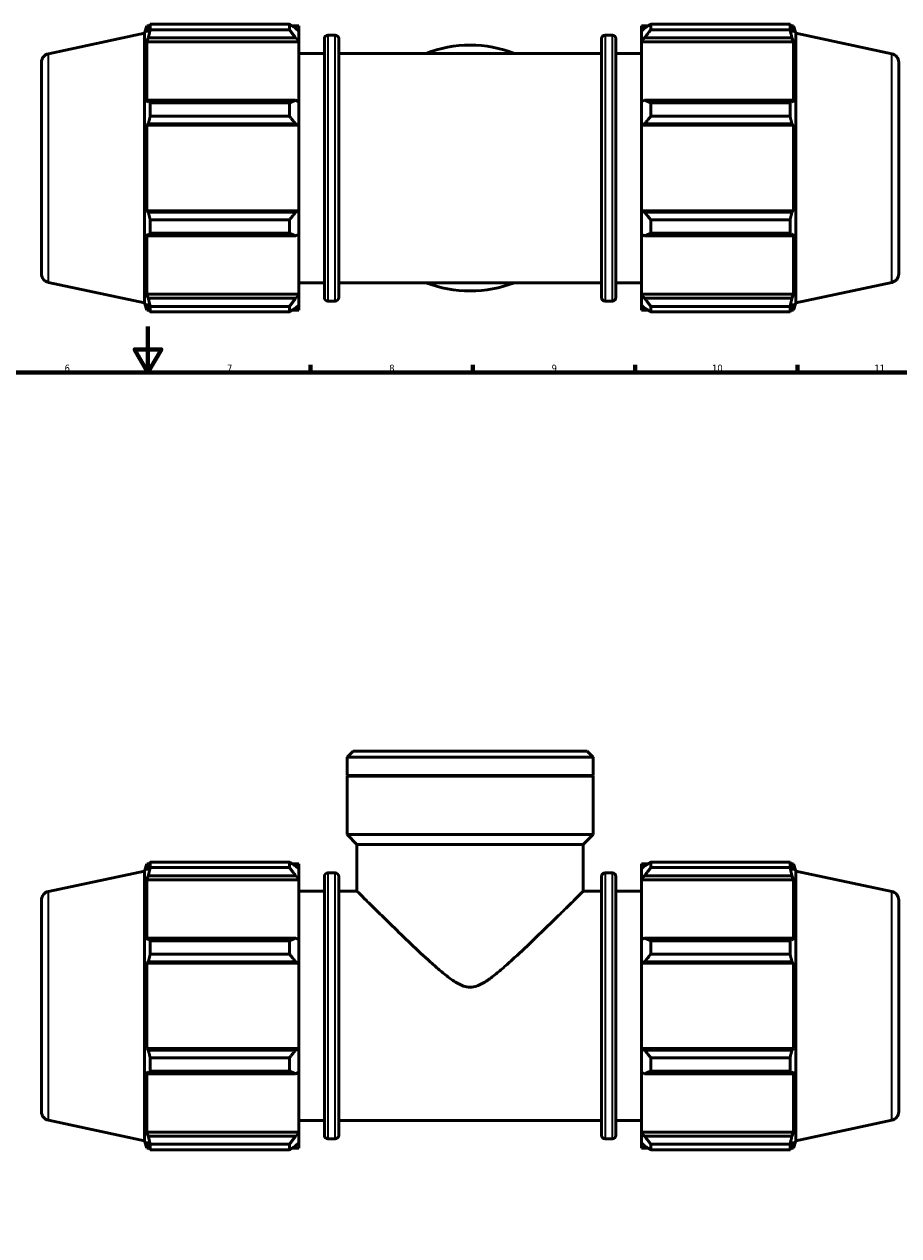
# Model space of a CAD drawing. Header units: millimetres. Extents: x 0 to 1209, y -431 to 833.
# Tile 5 of 7: x 367 to 745, y 201 to 724. Entities that reach past the tile are written whole.
import ezdxf

# ---------------------------------------------------------------- set-up
doc = ezdxf.new("R2010")
doc.units = ezdxf.units.MM
for name, color, linetype, lineweight in [('Border (ANSI)', 7, 'Continuous', 70), ('Visible (ANSI)', 7, 'Continuous', 50), ('Visible Narrow (ANSI)', 7, 'Continuous', 35)]:
    doc.layers.add(name, color=color, linetype=linetype, lineweight=lineweight)
doc.styles.add('Note Text (ANSI)', font='tahoma.ttf')

# ---------------------------------------------------------------- blocks, each defined once
blk = doc.blocks.new('Borders Default Border')
at = {"layer": 'Border (ANSI)'}
for p, q in [((490.58, 574), (490.58, 577.45)), ((560.67, 574), (560.67, 577.45)), ((630.75, 574), (630.75, 577.45)), ((700.83, 574), (700.83, 577.45))]:
    blk.add_line(p, q, dxfattribs=at)
at = {"layer": 'Border (ANSI)', "flags": 128}
for points in [[(420.5, 594), (420.5, 574), (414.73, 584), (426.27, 584), (420.5, 574)], [(20, 20), (20, 574), (821, 574), (821, 20), (20, 20)]]:
    blk.add_lwpolyline(points, dxfattribs=at)
at = {"layer": 'Border (ANSI)', "attachment_point": 7, "style": 'Note Text (ANSI)'}
for s, insert, char_height in [('6', (384.49, 574.34), 3.05), ('7', (454.6, 574.4), 3.05), ('8', (524.63, 574.33), 3.05), ('9', (594.7, 574.34), 3.05), ('10', (663.96, 574.34), 3.048), ('11', (734.04, 574.4), 3.048)]:
    blk.add_mtext(s, dxfattribs=dict(at, insert=insert, char_height=char_height))

msp = doc.modelspace()

# ---------------------------------------------------------------- linework, layer by layer
at = {"layer": 'Visible (ANSI)'}
for p, q in [((418.931, 720.531), (419.969, 723.724)), ((419.969, 723.724), (419.969, 720.883)), ((419.969, 723.724), (421.096, 723.724)), ((420.612, 722.771), (419.969, 720.883)), ((421.47, 722.059), (421.47, 724.445)), ((421.47, 724.445), (481.571, 724.445)), ((481.571, 722.059), (421.47, 722.059)), ((481.571, 722.059), (481.571, 724.445)), ((482.722, 723.724), (485.531, 723.724)), ((485.531, 721.512), (484.211, 722.771)), ((485.531, 721.512), (485.531, 723.724)), ((633.531, 723.724), (633.531, 721.512)), ((633.531, 723.724), (636.341, 723.724)), ((634.851, 722.771), (633.531, 721.512)), ((637.491, 724.445), (637.491, 722.059)), ((637.491, 724.445), (697.593, 724.445)), ((697.593, 722.059), (637.491, 722.059)), ((697.593, 722.059), (697.593, 724.445)), ((697.967, 723.724), (699.094, 723.724)), ((699.094, 720.883), (698.451, 722.771)), ((699.094, 720.883), (699.094, 723.724)), ((700.131, 720.531), (699.094, 723.724)), ((377.502, 711.725), (418.931, 720.531)), ((418.931, 604.156), (418.931, 720.531)), ((419.969, 716.789), (420.612, 718.545)), ((485.531, 716.789), (419.969, 716.789)), ((419.969, 716.789), (419.969, 690.686)), ((420.612, 718.545), (484.211, 718.545)), ((484.211, 718.545), (485.531, 717.374)), ((485.531, 721.512), (485.531, 717.374)), ((485.531, 717.374), (485.531, 716.789)), ((485.531, 690.991), (485.531, 716.789)), ((496.631, 606.424), (496.631, 718.264)), ((498.131, 719.764), (501.298, 719.764)), ((502.798, 718.264), (502.798, 606.424)), ((616.265, 606.424), (616.265, 718.264)), ((617.765, 719.764), (620.931, 719.764)), ((622.431, 718.264), (622.431, 606.424)), ((633.531, 717.374), (633.531, 721.512)), ((633.531, 717.374), (634.851, 718.545)), ((633.531, 716.789), (633.531, 717.374)), ((633.531, 716.789), (633.531, 690.991)), ((633.531, 716.789), (699.094, 716.789)), ((634.851, 718.545), (698.451, 718.545)), ((698.451, 718.545), (699.094, 716.789)), ((699.094, 690.686), (699.094, 716.789)), ((700.131, 604.156), (700.131, 720.531)), ((741.561, 711.725), (700.131, 720.531)), ((485.531, 711.844), (496.631, 711.844)), ((502.798, 711.844), (616.265, 711.844)), ((622.431, 711.844), (633.531, 711.844)), ((374.531, 708.057), (374.531, 616.631)), ((744.531, 708.057), (744.531, 616.631)), ((420.612, 691.6), (419.969, 690.686)), ((484.211, 691.6), (420.612, 691.6)), ((485.531, 690.991), (484.211, 691.6)), ((485.531, 690.991), (485.531, 681)), ((634.851, 691.6), (633.531, 690.991)), ((633.531, 681), (633.531, 690.991)), ((698.451, 691.6), (634.851, 691.6)), ((699.094, 690.686), (698.451, 691.6)), ((421.47, 684.692), (421.47, 690.454)), ((421.47, 690.454), (481.571, 690.454)), ((481.571, 684.692), (481.571, 690.454)), ((637.491, 690.454), (637.491, 684.692)), ((637.491, 690.454), (697.593, 690.454)), ((697.593, 684.692), (697.593, 690.454)), ((419.969, 680.801), (420.612, 681.397)), ((485.531, 680.801), (419.969, 680.801)), ((419.969, 680.801), (419.969, 643.887)), ((420.612, 681.397), (484.211, 681.397)), ((481.571, 684.692), (421.47, 684.692)), ((484.211, 681.397), (485.531, 681)), ((485.531, 681), (485.531, 680.801)), ((485.531, 643.887), (485.531, 680.801)), ((633.531, 681), (634.851, 681.397)), ((633.531, 680.801), (633.531, 681)), ((633.531, 680.801), (633.531, 643.887)), ((633.531, 680.801), (699.094, 680.801)), ((634.851, 681.397), (698.451, 681.397)), ((697.593, 684.692), (637.491, 684.692)), ((698.451, 681.397), (699.094, 680.801)), ((699.094, 643.887), (699.094, 680.801)), ((420.612, 643.291), (419.969, 643.887)), ((485.531, 643.887), (419.969, 643.887)), ((485.531, 643.688), (484.211, 643.291)), ((485.531, 643.887), (485.531, 643.688)), ((485.531, 643.688), (485.531, 633.697)), ((633.531, 643.688), (633.531, 643.887)), ((633.531, 643.887), (699.094, 643.887)), ((633.531, 633.697), (633.531, 643.688)), ((634.851, 643.291), (633.531, 643.688)), ((699.094, 643.887), (698.451, 643.291)), ((484.211, 643.291), (420.612, 643.291)), ((421.47, 634.234), (421.47, 639.996)), ((421.47, 639.996), (481.571, 639.996)), ((481.571, 634.234), (481.571, 639.996)), ((698.451, 643.291), (634.851, 643.291)), ((637.491, 639.996), (637.491, 634.234)), ((637.491, 639.996), (697.593, 639.996)), ((697.593, 634.234), (697.593, 639.996)), ((419.969, 634.002), (420.612, 633.087)), ((419.969, 634.002), (419.969, 607.899)), ((420.612, 633.087), (484.211, 633.087)), ((481.571, 634.234), (421.47, 634.234)), ((484.211, 633.087), (485.531, 633.697)), ((485.531, 607.899), (485.531, 633.697)), ((633.531, 633.697), (634.851, 633.087)), ((633.531, 633.697), (633.531, 607.899)), ((634.851, 633.087), (698.451, 633.087)), ((697.593, 634.234), (637.491, 634.234)), ((698.451, 633.087), (699.094, 634.002)), ((699.094, 607.899), (699.094, 634.002)), ((377.502, 612.962), (418.931, 604.156)), ((485.531, 612.844), (496.631, 612.844)), ((502.798, 612.844), (616.265, 612.844)), ((622.431, 612.844), (633.531, 612.844)), ((741.561, 612.962), (700.131, 604.156)), ((420.612, 606.143), (419.969, 607.899)), ((485.531, 607.899), (419.969, 607.899)), ((485.531, 607.314), (484.211, 606.143)), ((485.531, 607.899), (485.531, 607.314)), ((485.531, 607.314), (485.531, 603.175)), ((633.531, 607.314), (633.531, 607.899)), ((633.531, 607.899), (699.094, 607.899)), ((633.531, 603.175), (633.531, 607.314)), ((634.851, 606.143), (633.531, 607.314)), ((699.094, 607.899), (698.451, 606.143)), ((418.931, 604.156), (419.969, 600.964)), ((419.969, 603.805), (420.612, 601.916)), ((419.969, 603.805), (419.969, 600.964)), ((484.211, 606.143), (420.612, 606.143)), ((421.47, 600.243), (421.47, 602.629)), ((421.47, 602.629), (481.571, 602.629)), ((481.571, 600.243), (481.571, 602.629)), ((484.211, 601.916), (485.531, 603.175)), ((485.531, 600.964), (485.531, 603.175)), ((498.131, 604.924), (501.298, 604.924)), ((617.765, 604.924), (620.931, 604.924)), ((633.531, 603.175), (634.851, 601.916)), ((633.531, 603.175), (633.531, 600.964)), ((698.451, 606.143), (634.851, 606.143)), ((637.491, 602.629), (637.491, 600.243)), ((637.491, 602.629), (697.593, 602.629)), ((697.593, 600.243), (697.593, 602.629)), ((698.451, 601.916), (699.094, 603.805)), ((700.131, 604.156), (699.094, 600.964)), ((699.094, 600.964), (699.094, 603.805)), ((419.969, 600.964), (421.096, 600.964)), ((481.571, 600.243), (421.47, 600.243)), ((482.722, 600.964), (485.531, 600.964)), ((633.531, 600.964), (636.341, 600.964)), ((697.593, 600.243), (637.491, 600.243)), ((697.967, 600.964), (699.094, 600.964)), ((509, 410.568), (506.452, 408.021)), ((509, 410.568), (610.062, 410.568)), ((610.062, 410.568), (612.61, 408.021)), ((506.452, 400.068), (506.452, 408.021)), ((612.61, 408.021), (506.452, 408.021)), ((612.61, 400.068), (612.61, 408.021)), ((612.61, 400.068), (506.452, 400.068)), ((506.752, 399.768), (506.452, 400.068)), ((612.61, 399.768), (506.452, 399.768)), ((506.452, 374.568), (506.452, 399.768)), ((612.31, 399.768), (612.61, 400.068)), ((612.61, 374.568), (612.61, 399.768)), ((612.61, 374.568), (506.452, 374.568)), ((510.699, 370.322), (506.452, 374.568)), ((608.364, 370.322), (612.61, 374.568)), ((608.364, 370.322), (510.699, 370.322)), ((510.699, 350.068), (510.699, 370.322)), ((608.364, 350.068), (608.364, 370.322)), ((418.931, 358.756), (419.969, 361.948)), ((419.969, 361.948), (419.969, 359.108)), ((419.969, 361.948), (421.096, 361.948)), ((420.612, 360.996), (419.969, 359.108)), ((421.47, 362.67), (481.571, 362.67)), ((421.47, 360.283), (421.47, 362.67)), ((481.571, 360.283), (481.571, 362.67)), ((482.722, 361.948), (485.531, 361.948)), ((485.531, 359.737), (484.211, 360.996)), ((485.531, 359.737), (485.531, 361.948)), ((633.531, 361.948), (633.531, 359.737)), ((633.531, 361.948), (636.341, 361.948)), ((634.851, 360.996), (633.531, 359.737)), ((637.491, 362.67), (637.491, 360.283)), ((637.491, 362.67), (697.593, 362.67)), ((697.593, 360.283), (697.593, 362.67)), ((697.967, 361.948), (699.094, 361.948)), ((699.094, 359.108), (698.451, 360.996)), ((699.094, 359.108), (699.094, 361.948)), ((700.131, 358.756), (699.094, 361.948)), ((377.502, 349.95), (418.931, 358.756)), ((418.931, 242.381), (418.931, 358.756)), ((419.969, 355.013), (420.612, 356.769)), ((420.612, 356.769), (484.211, 356.769)), ((481.571, 360.283), (421.47, 360.283)), ((484.211, 356.769), (485.531, 355.599)), ((485.531, 359.737), (485.531, 355.599)), ((496.631, 244.648), (496.631, 356.488)), ((498.131, 357.988), (501.298, 357.988)), ((502.798, 356.488), (502.798, 244.648)), ((616.265, 244.648), (616.265, 356.488)), ((617.765, 357.988), (620.931, 357.988)), ((622.431, 356.488), (622.431, 244.648)), ((633.531, 355.599), (633.531, 359.737)), ((633.531, 355.599), (634.851, 356.769)), ((634.851, 356.769), (698.451, 356.769)), ((697.593, 360.283), (637.491, 360.283)), ((698.451, 356.769), (699.094, 355.013)), ((700.131, 242.381), (700.131, 358.756)), ((741.561, 349.95), (700.131, 358.756)), ((419.969, 355.013), (419.969, 328.911)), ((485.531, 355.013), (419.969, 355.013)), ((485.531, 355.599), (485.531, 355.013)), ((485.531, 329.215), (485.531, 355.013)), ((633.531, 355.013), (633.531, 355.599)), ((633.531, 355.013), (633.531, 329.215)), ((633.531, 355.013), (699.094, 355.013)), ((699.094, 328.911), (699.094, 355.013)), ((374.531, 346.282), (374.531, 254.855)), ((485.531, 350.068), (496.631, 350.068)), ((502.798, 350.068), (510.699, 350.068)), ((608.364, 350.068), (616.265, 350.068)), ((622.431, 350.068), (633.531, 350.068)), ((744.531, 346.282), (744.531, 254.855)), ((420.612, 329.825), (419.969, 328.911)), ((484.211, 329.825), (420.612, 329.825)), ((485.531, 329.215), (484.211, 329.825)), ((634.851, 329.825), (633.531, 329.215)), ((698.451, 329.825), (634.851, 329.825)), ((699.094, 328.911), (698.451, 329.825)), ((421.47, 322.916), (421.47, 328.678)), ((421.47, 328.678), (481.571, 328.678)), ((481.571, 322.916), (481.571, 328.678)), ((485.531, 329.215), (485.531, 319.224)), ((633.531, 319.224), (633.531, 329.215)), ((637.491, 328.678), (637.491, 322.916)), ((637.491, 328.678), (697.593, 328.678)), ((697.593, 322.916), (697.593, 328.678)), ((419.969, 319.026), (420.612, 319.621)), ((420.612, 319.621), (484.211, 319.621)), ((481.571, 322.916), (421.47, 322.916)), ((484.211, 319.621), (485.531, 319.224)), ((485.531, 319.224), (485.531, 319.026)), ((633.531, 319.224), (634.851, 319.621)), ((633.531, 319.026), (633.531, 319.224)), ((634.851, 319.621), (698.451, 319.621)), ((697.593, 322.916), (637.491, 322.916)), ((698.451, 319.621), (699.094, 319.026)), ((485.531, 319.026), (419.969, 319.026)), ((419.969, 319.026), (419.969, 282.111)), ((485.531, 282.111), (485.531, 319.026)), ((633.531, 319.026), (633.531, 282.111)), ((633.531, 319.026), (699.094, 319.026)), ((699.094, 282.111), (699.094, 319.026)), ((420.612, 281.516), (419.969, 282.111)), ((485.531, 282.111), (419.969, 282.111)), ((484.211, 281.516), (420.612, 281.516)), ((421.47, 272.459), (421.47, 278.22)), ((421.47, 278.22), (481.571, 278.22)), ((481.571, 272.459), (481.571, 278.22)), ((485.531, 281.913), (484.211, 281.516)), ((485.531, 282.111), (485.531, 281.913)), ((485.531, 281.913), (485.531, 271.922)), ((633.531, 281.913), (633.531, 282.111)), ((633.531, 282.111), (699.094, 282.111)), ((634.851, 281.516), (633.531, 281.913)), ((633.531, 271.922), (633.531, 281.913)), ((698.451, 281.516), (634.851, 281.516)), ((637.491, 278.22), (637.491, 272.459)), ((637.491, 278.22), (697.593, 278.22)), ((697.593, 272.459), (697.593, 278.22)), ((699.094, 282.111), (698.451, 281.516)), ((419.969, 272.226), (420.612, 271.312)), ((419.969, 272.226), (419.969, 246.124)), ((481.571, 272.459), (421.47, 272.459)), ((697.593, 272.459), (637.491, 272.459)), ((698.451, 271.312), (699.094, 272.226)), ((699.094, 246.124), (699.094, 272.226)), ((420.612, 271.312), (484.211, 271.312)), ((484.211, 271.312), (485.531, 271.922)), ((485.531, 246.124), (485.531, 271.922)), ((633.531, 271.922), (634.851, 271.312)), ((633.531, 271.922), (633.531, 246.124)), ((634.851, 271.312), (698.451, 271.312)), ((377.502, 251.187), (418.931, 242.381)), ((741.561, 251.187), (700.131, 242.381)), ((420.612, 244.367), (419.969, 246.124)), ((485.531, 246.124), (419.969, 246.124)), ((485.531, 251.068), (496.631, 251.068)), ((485.531, 246.124), (485.531, 245.538)), ((502.798, 251.068), (616.265, 251.068)), ((622.431, 251.068), (633.531, 251.068)), ((633.531, 245.538), (633.531, 246.124)), ((633.531, 246.124), (699.094, 246.124)), ((699.094, 246.124), (698.451, 244.367)), ((418.931, 242.381), (419.969, 239.188)), ((419.969, 242.029), (420.612, 240.141)), ((419.969, 242.029), (419.969, 239.188)), ((484.211, 244.367), (420.612, 244.367)), ((421.47, 238.467), (421.47, 240.854)), ((421.47, 240.854), (481.571, 240.854)), ((481.571, 238.467), (481.571, 240.854)), ((485.531, 245.538), (484.211, 244.367)), ((484.211, 240.141), (485.531, 241.4)), ((485.531, 245.538), (485.531, 241.4)), ((485.531, 239.188), (485.531, 241.4)), ((498.131, 243.148), (501.298, 243.148)), ((617.765, 243.148), (620.931, 243.148)), ((633.531, 241.4), (633.531, 245.538)), ((634.851, 244.367), (633.531, 245.538)), ((633.531, 241.4), (634.851, 240.141)), ((633.531, 241.4), (633.531, 239.188)), ((698.451, 244.367), (634.851, 244.367)), ((637.491, 240.854), (637.491, 238.467)), ((637.491, 240.854), (697.593, 240.854)), ((697.593, 238.467), (697.593, 240.854)), ((698.451, 240.141), (699.094, 242.029)), ((700.131, 242.381), (699.094, 239.188)), ((699.094, 239.188), (699.094, 242.029)), ((419.969, 239.188), (421.096, 239.188)), ((481.571, 238.467), (421.47, 238.467)), ((482.722, 239.188), (485.531, 239.188)), ((633.531, 239.188), (636.341, 239.188)), ((697.593, 238.467), (637.491, 238.467)), ((697.967, 239.188), (699.094, 239.188))]:
    msp.add_line(p, q, dxfattribs=at)
for centre, radius, start, end in [((498.131, 718.264), 1.5, 90, 180), ((501.298, 718.264), 1.5, 0, 90), ((617.765, 718.264), 1.5, 90, 180), ((620.931, 718.264), 1.5, 0, 90), ((378.281, 708.057), 3.75, 102, 180), ((559.531, 662.344), 53.079, 68.84009, 111.15991), ((740.781, 708.057), 3.75, 0, 78), ((378.281, 616.631), 3.75, 180, 258), ((559.531, 662.344), 53.079, 248.84009, 291.15991), ((740.781, 616.631), 3.75, 282, 0), ((498.131, 606.424), 1.5, 180, 270), ((501.298, 606.424), 1.5, 270, 0), ((617.765, 606.424), 1.5, 180, 270), ((620.931, 606.424), 1.5, 270, 0), ((498.131, 356.488), 1.5, 90, 180), ((501.298, 356.488), 1.5, 0, 90), ((617.765, 356.488), 1.5, 90, 180), ((620.931, 356.488), 1.5, 0, 90), ((378.281, 346.282), 3.75, 102, 180), ((740.781, 346.282), 3.75, 0, 78), ((378.281, 254.855), 3.75, 180, 258), ((740.781, 254.855), 3.75, 282, 0), ((498.131, 244.648), 1.5, 180, 270), ((501.298, 244.648), 1.5, 270, 0), ((617.765, 244.648), 1.5, 180, 270), ((620.931, 244.648), 1.5, 270, 0)]:
    msp.add_arc(centre, radius, start, end, dxfattribs=at)
for points, weights in [([(420.612, 722.771), (421.024, 723.591), (421.47, 724.445)], [1.00182986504, 1.00132330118, 1]), ([(421.47, 722.059), (421.024, 720.266), (420.612, 718.545)], [1, 1.00132330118, 1.00182986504]), ([(484.211, 722.771), (482.944, 723.591), (481.571, 724.445)], [1.0061992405, 1.01186200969, 1.01672598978]), ([(481.571, 722.059), (482.944, 720.266), (484.211, 718.545)], [1.01672598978, 1.01186200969, 1.0061992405]), ([(637.491, 724.445), (636.118, 723.591), (634.851, 722.771)], [1.01672598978, 1.01186200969, 1.0061992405]), ([(634.851, 718.545), (636.118, 720.266), (637.491, 722.059)], [1.0061992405, 1.01186200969, 1.01672598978]), ([(697.593, 724.445), (698.039, 723.591), (698.451, 722.771)], [1, 1.00132330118, 1.00182986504]), ([(698.451, 718.545), (698.039, 720.266), (697.593, 722.059)], [1.00182986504, 1.00132330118, 1]), ([(420.612, 691.6), (421.024, 691.039), (421.47, 690.454)], [1.00182986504, 1.00132330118, 1]), ([(484.211, 691.6), (482.944, 691.039), (481.571, 690.454)], [1.0061992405, 1.01186200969, 1.01672598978]), ([(637.491, 690.454), (636.118, 691.039), (634.851, 691.6)], [1.01672598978, 1.01186200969, 1.0061992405]), ([(697.593, 690.454), (698.039, 691.039), (698.451, 691.6)], [1, 1.00132330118, 1.00182986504]), ([(421.47, 684.692), (421.024, 683.011), (420.612, 681.397)], [1, 1.00132330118, 1.00182986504]), ([(481.571, 684.692), (482.944, 683.011), (484.211, 681.397)], [1.01672598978, 1.01186200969, 1.0061992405]), ([(634.851, 681.397), (636.118, 683.011), (637.491, 684.692)], [1.0061992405, 1.01186200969, 1.01672598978]), ([(698.451, 681.397), (698.039, 683.011), (697.593, 684.692)], [1.00182986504, 1.00132330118, 1]), ([(420.612, 643.291), (421.024, 641.677), (421.47, 639.996)], [1.00182986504, 1.00132330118, 1]), ([(484.211, 643.291), (482.944, 641.677), (481.571, 639.996)], [1.0061992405, 1.01186200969, 1.01672598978]), ([(637.491, 639.996), (636.118, 641.677), (634.851, 643.291)], [1.01672598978, 1.01186200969, 1.0061992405]), ([(697.593, 639.996), (698.039, 641.677), (698.451, 643.291)], [1, 1.00132330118, 1.00182986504]), ([(421.47, 634.234), (421.024, 633.649), (420.612, 633.087)], [1, 1.00132330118, 1.00182986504]), ([(481.571, 634.234), (482.944, 633.649), (484.211, 633.087)], [1.01672598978, 1.01186200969, 1.0061992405]), ([(634.851, 633.087), (636.118, 633.649), (637.491, 634.234)], [1.0061992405, 1.01186200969, 1.01672598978]), ([(698.451, 633.087), (698.039, 633.649), (697.593, 634.234)], [1.00182986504, 1.00132330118, 1]), ([(420.612, 606.143), (421.024, 604.422), (421.47, 602.629)], [1.00182986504, 1.00132330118, 1]), ([(421.47, 600.243), (421.024, 601.097), (420.612, 601.916)], [1, 1.00132330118, 1.00182986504]), ([(484.211, 606.143), (482.944, 604.422), (481.571, 602.629)], [1.0061992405, 1.01186200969, 1.01672598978]), ([(481.571, 600.243), (482.944, 601.097), (484.211, 601.916)], [1.01672598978, 1.01186200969, 1.0061992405]), ([(637.491, 602.629), (636.118, 604.422), (634.851, 606.143)], [1.01672598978, 1.01186200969, 1.0061992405]), ([(634.851, 601.916), (636.118, 601.097), (637.491, 600.243)], [1.0061992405, 1.01186200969, 1.01672598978]), ([(697.593, 602.629), (698.039, 604.422), (698.451, 606.143)], [1, 1.00132330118, 1.00182986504]), ([(698.451, 601.916), (698.039, 601.097), (697.593, 600.243)], [1.00182986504, 1.00132330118, 1]), ([(420.612, 360.996), (421.024, 361.816), (421.47, 362.67)], [1.00182986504, 1.00132330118, 1]), ([(484.211, 360.996), (482.944, 361.816), (481.571, 362.67)], [1.0061992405, 1.01186200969, 1.01672598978]), ([(637.491, 362.67), (636.118, 361.816), (634.851, 360.996)], [1.01672598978, 1.01186200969, 1.0061992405]), ([(697.593, 362.67), (698.039, 361.816), (698.451, 360.996)], [1, 1.00132330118, 1.00182986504]), ([(421.47, 360.283), (421.024, 358.49), (420.612, 356.769)], [1, 1.00132330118, 1.00182986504]), ([(481.571, 360.283), (482.944, 358.49), (484.211, 356.769)], [1.01672598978, 1.01186200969, 1.0061992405]), ([(634.851, 356.769), (636.118, 358.49), (637.491, 360.283)], [1.0061992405, 1.01186200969, 1.01672598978]), ([(698.451, 356.769), (698.039, 358.49), (697.593, 360.283)], [1.00182986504, 1.00132330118, 1]), ([(420.612, 329.825), (421.024, 329.263), (421.47, 328.678)], [1.00182986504, 1.00132330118, 1]), ([(484.211, 329.825), (482.944, 329.263), (481.571, 328.678)], [1.0061992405, 1.01186200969, 1.01672598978]), ([(637.491, 328.678), (636.118, 329.263), (634.851, 329.825)], [1.01672598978, 1.01186200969, 1.0061992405]), ([(697.593, 328.678), (698.039, 329.263), (698.451, 329.825)], [1, 1.00132330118, 1.00182986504]), ([(421.47, 322.916), (421.024, 321.235), (420.612, 319.621)], [1, 1.00132330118, 1.00182986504]), ([(481.571, 322.916), (482.944, 321.235), (484.211, 319.621)], [1.01672598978, 1.01186200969, 1.0061992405]), ([(634.851, 319.621), (636.118, 321.235), (637.491, 322.916)], [1.0061992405, 1.01186200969, 1.01672598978]), ([(698.451, 319.621), (698.039, 321.235), (697.593, 322.916)], [1.00182986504, 1.00132330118, 1]), ([(420.612, 281.516), (421.024, 279.902), (421.47, 278.22)], [1.00182986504, 1.00132330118, 1]), ([(484.211, 281.516), (482.944, 279.902), (481.571, 278.22)], [1.0061992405, 1.01186200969, 1.01672598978]), ([(637.491, 278.22), (636.118, 279.902), (634.851, 281.516)], [1.01672598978, 1.01186200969, 1.0061992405]), ([(697.593, 278.22), (698.039, 279.902), (698.451, 281.516)], [1, 1.00132330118, 1.00182986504]), ([(421.47, 272.459), (421.024, 271.874), (420.612, 271.312)], [1, 1.00132330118, 1.00182986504]), ([(481.571, 272.459), (482.944, 271.874), (484.211, 271.312)], [1.01672598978, 1.01186200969, 1.0061992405]), ([(634.851, 271.312), (636.118, 271.874), (637.491, 272.459)], [1.0061992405, 1.01186200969, 1.01672598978]), ([(698.451, 271.312), (698.039, 271.874), (697.593, 272.459)], [1.00182986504, 1.00132330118, 1]), ([(420.612, 244.367), (421.024, 242.646), (421.47, 240.854)], [1.00182986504, 1.00132330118, 1]), ([(484.211, 244.367), (482.944, 242.646), (481.571, 240.854)], [1.0061992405, 1.01186200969, 1.01672598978]), ([(637.491, 240.854), (636.118, 242.646), (634.851, 244.367)], [1.01672598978, 1.01186200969, 1.0061992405]), ([(697.593, 240.854), (698.039, 242.646), (698.451, 244.367)], [1, 1.00132330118, 1.00182986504]), ([(421.47, 238.467), (421.024, 239.321), (420.612, 240.141)], [1, 1.00132330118, 1.00182986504]), ([(481.571, 238.467), (482.944, 239.321), (484.211, 240.141)], [1.01672598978, 1.01186200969, 1.0061992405]), ([(634.851, 240.141), (636.118, 239.321), (637.491, 238.467)], [1.0061992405, 1.01186200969, 1.01672598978]), ([(698.451, 240.141), (698.039, 239.321), (697.593, 238.467)], [1.00182986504, 1.00132330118, 1])]:
    msp.add_rational_spline(points, weights, degree=2, dxfattribs=at)
for points, knots in [([(510.699, 350.068), (510.699, 350.068), (511.05, 349.722), (512.432, 348.36), (513.461, 347.345), (516.063, 344.785), (517.638, 343.236), (521.13, 339.814), (523.046, 337.939), (527.441, 333.661), (530.107, 331.077), (535.658, 325.766), (538.54, 323.039), (542.849, 319.104), (544.275, 317.828), (547.114, 315.378), (548.526, 314.203), (551.376, 312.027), (552.79, 311.03), (555.075, 309.793), (555.861, 309.426), (557.567, 308.866), (558.484, 308.67), (559.531, 308.67)], [27.1623496, 27.1623496, 27.1623496, 27.1623496, 28.1694009, 28.1694009, 29.1764522, 29.1764522, 30.1835035, 30.1835035, 31.1905549, 31.1905549, 32.4470327, 32.4470327, 33.7035105, 33.7035105, 34.3317494, 34.3317494, 34.9599883, 34.9599883, 35.5882272, 35.5882272, 35.9023467, 35.9023467, 36.2164661, 36.2164661, 36.2164661, 36.2164661]), ([(559.531, 308.67), (560.578, 308.67), (561.496, 308.866), (563.201, 309.426), (563.988, 309.793), (566.273, 311.03), (567.686, 312.027), (570.537, 314.203), (571.948, 315.378), (574.787, 317.828), (576.213, 319.104), (580.523, 323.039), (583.405, 325.766), (588.955, 331.077), (591.622, 333.661), (596.016, 337.939), (597.933, 339.814), (601.424, 343.236), (602.999, 344.785), (605.601, 347.345), (606.631, 348.36), (608.012, 349.722), (608.364, 350.068), (608.364, 350.068)], [0, 0, 0, 0, 0.3141195, 0.3141195, 0.6282389, 0.6282389, 1.2564778, 1.2564778, 1.8847167, 1.8847167, 2.5129556, 2.5129556, 3.7694334, 3.7694334, 5.0259113, 5.0259113, 6.0329626, 6.0329626, 7.0400139, 7.0400139, 8.0470652, 8.0470652, 9.0541165, 9.0541165, 9.0541165, 9.0541165])]:
    msp.add_open_spline(points, degree=3, knots=knots, dxfattribs=at)
at = {"layer": 'Visible Narrow (ANSI)'}
for p, q in [((498.131, 719.057), (498.131, 605.631)), ((501.298, 605.631), (501.298, 719.057)), ((617.765, 719.057), (617.765, 605.631)), ((620.931, 605.631), (620.931, 719.057)), ((377.502, 613.57), (377.502, 711.117)), ((741.561, 613.57), (741.561, 711.117)), ((498.131, 357.281), (498.131, 243.855)), ((501.298, 243.855), (501.298, 357.281)), ((617.765, 357.281), (617.765, 243.855)), ((620.931, 243.855), (620.931, 357.281)), ((377.502, 251.795), (377.502, 349.342)), ((741.561, 251.795), (741.561, 349.342))]:
    msp.add_line(p, q, dxfattribs=at)

# ---------------------------------------------------------------- block references
msp.add_blockref('Borders Default Border', (0, 0))

doc.saveas('drawing.dxf')
